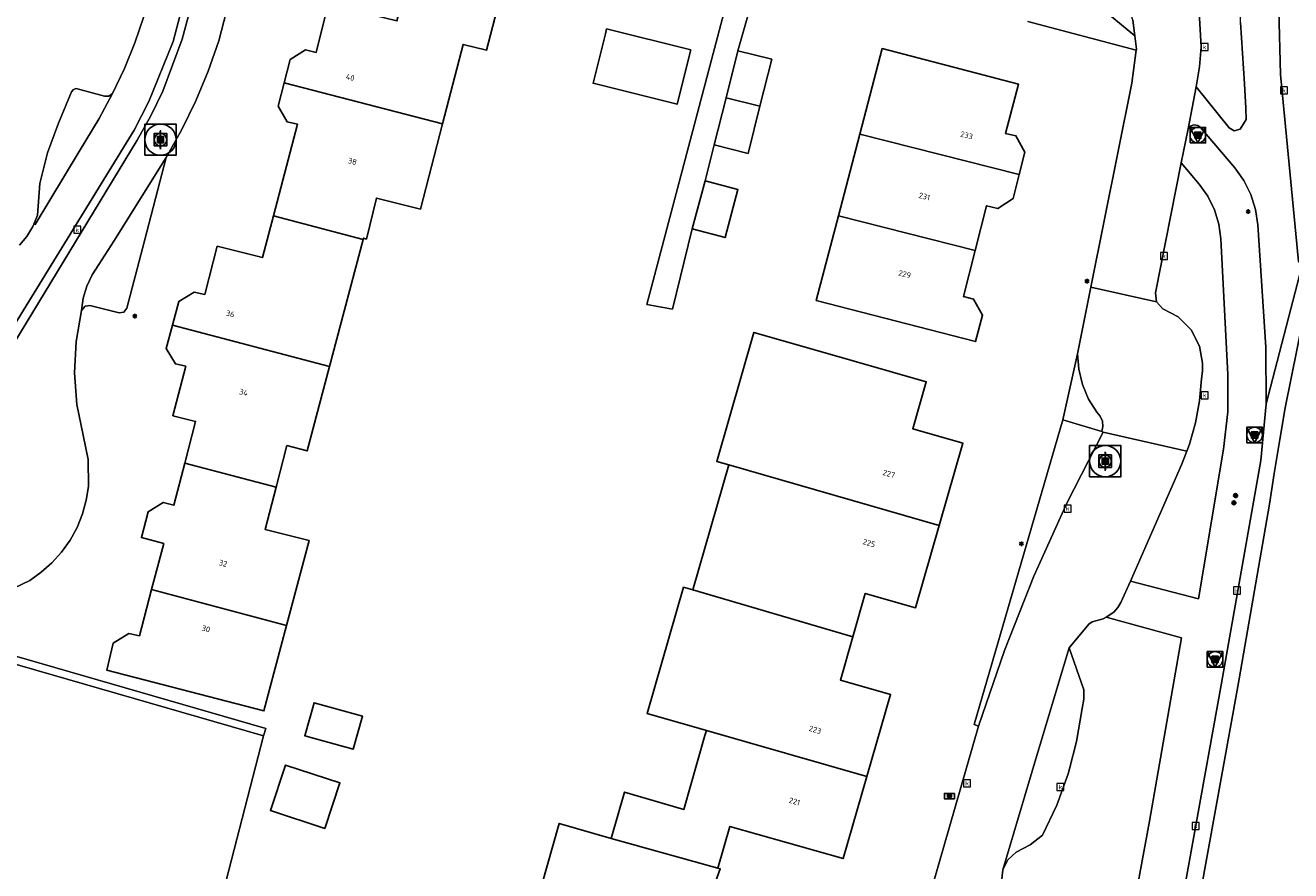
# Model space of a CAD drawing. Header units: metres. Extents: x 197147 to 199131, y 355511 to 356703.
# Tile 150 of 225: x 198659 to 198740, y 355888 to 355942. Entities that reach past the tile are written whole.
import ezdxf
from ezdxf.enums import TextEntityAlignment as Align

# ---------------------------------------------------------------- set-up
doc = ezdxf.new("R2010")
doc.units = ezdxf.units.M
for name, color, linetype, lineweight in [('B-WE-GR-BEPLANTING_CULTUUR_HEESTERS-G', 252, 'Continuous', 18), ('B-WE-GR-GRAS_KRUIDENRIJK-G', 252, 'Continuous', 18), ('B-WE-KL-ET_LS_OV_LICHTMAST-S', 252, 'Continuous', 25), ('B-WE-KW-KUNSTWERK_BRUG-S', 252, 'Continuous', 25), ('B-WE-KW-KUNSTWERK_BRUG-S @ 0.05', 252, 'Continuous', 25), ('B-WE-KW-KUNSTWERK_BRUG-S @ 0.1', 252, 'Continuous', 25), ('B-WE-KW-KUNSTWERK_BRUG-S @ 0.2', 252, 'Continuous', 25), ('B-WE-KW-KUNSTWERK_BRUG-S @ 0.5 (1)', 252, 'Continuous', 25), ('B-WE-KW-KUNSTWERK_BRUG-S @ 0.5 (2)', 252, 'Continuous', 25), ('B-WE-OG-TERREIN_ERF-G', 252, 'Continuous', 18), ('B-WE-RI-GWA_KOLK-S', 252, 'Continuous', 25), ('B-WE-RI-GWA_RIOOLPUT-S', 252, 'Continuous', 25), ('B-WE-RI-GWA_RIOOLPUT-S @ 0.05', 252, 'Continuous', 25), ('B-WE-RI-GWA_RIOOLPUT-S @ 0.1', 252, 'Continuous', 25), ('B-WE-RI-GWA_RIOOLPUT-S @ 0.2', 252, 'Continuous', 25), ('B-WE-RI-GWA_RIOOLPUT-S @ 0.5 (1)', 252, 'Continuous', 25), ('B-WE-RI-GWA_RIOOLPUT-S @ 0.5 (2)', 252, 'Continuous', 25), ('B-WE-VH-VERHARDING_ASFALT-G', 252, 'Continuous', 18), ('B-WE-VH-VERHARDING_BETONSTRAATSTEEN-G', 252, 'Continuous', 18), ('B-WE-VH-VERHARDING_OPEN-G', 252, 'Continuous', 18), ('B-WE-VH-VERHARDING_SIERBESTRATING-G', 252, 'Continuous', 18), ('B-WE-VH-VERHARDING_STRAATBAKSTEEN-G', 252, 'Continuous', 18), ('B-WE-VH-VERHARDING_TEGEL-G', 252, 'Continuous', 18)]:
    doc.layers.add(name, color=color, linetype=linetype, lineweight=lineweight)
for name, color, linetype in [('B-WE-IE-MEUBILAIR_WEGMEUBILAIR-S', 252, 'Continuous'), ('B-WE-IE-MEUBILAIR_WEGMEUBILAIR-S @ 0.05', 252, 'Continuous'), ('B-WE-IE-MEUBILAIR_WEGMEUBILAIR-S @ 0.1', 252, 'Continuous'), ('B-WE-IE-MEUBILAIR_WEGMEUBILAIR-S @ 0.2', 252, 'Continuous'), ('B-WE-IE-MEUBILAIR_WEGMEUBILAIR-S @ 0.5 (1)', 252, 'Continuous'), ('B-WE-IE-MEUBILAIR_WEGMEUBILAIR-S @ 0.5 (2)', 252, 'Continuous'), ('B-WE-KL-DATA_CAI-S', 252, 'Continuous'), ('B-WE-KL-DATA_CAI-S @ 0.05', 252, 'Continuous'), ('B-WE-KL-DATA_CAI-S @ 0.1', 252, 'Continuous'), ('B-WE-KL-DATA_CAI-S @ 0.2', 252, 'Continuous'), ('B-WE-KL-DATA_CAI-S @ 0.5 (1)', 252, 'Continuous'), ('B-WE-KL-DATA_CAI-S @ 0.5 (2)', 252, 'Continuous'), ('B-WE-OG-BEBOUWING-GV', 252, 'Continuous'), ('B-WE-OG-BEBOUWING_HUISNUMMER-T18', 252, 'Continuous')]:
    doc.layers.add(name, color=color, linetype=linetype)
doc.styles.add('NLCS-ISO', font='NLCS-ISO.ttf')
doc.styles.add('NLCS-ISO-ANNOTATIEF-T18', font='NLCS-ISO.ttf', dxfattribs={"height": 1.8})
doc.styles.add('NLCS-ISO-M-T18', font='NLCS-ISO.ttf', dxfattribs={"height": 1.8})

# ---------------------------------------------------------------- blocks, each defined once
blk = doc.blocks.new('SKL-DATA_TERREINKAST-SO')
for q in [(-0.2, 0.2), (0.2, 0.2)]:
    blk.add_line((0, -0.21), q)
at = {"flags": 128}
blk.add_lwpolyline([(0.63, 0.35), (-0.63, 0.35), (-0.63, -0.35), (0.63, -0.35)], close=True, dxfattribs=at)
at = {"style": 'NLCS-ISO'}
blk.add_attdef('TYPE', text='', height=0.35, dxfattribs=at).set_placement((-0.03, 0.69), align=Align.MIDDLE_CENTER)
blk = doc.blocks.new('*U837')
at = {"layer": 'B-WE-KL-DATA_CAI-S @ 0.05', "xscale": 0.05, "yscale": 0.05, "zscale": 0.05}
blk.add_blockref('SKL-DATA_TERREINKAST-SO', (198718.452, 355892.601), dxfattribs=at)
at = {"layer": 'B-WE-KL-DATA_CAI-S @ 0.1', "xscale": 0.1, "yscale": 0.1, "zscale": 0.1}
blk.add_blockref('SKL-DATA_TERREINKAST-SO', (198718.452, 355892.601), dxfattribs=at)
at = {"layer": 'B-WE-KL-DATA_CAI-S @ 0.2', "xscale": 0.2, "yscale": 0.2, "zscale": 0.2}
blk.add_blockref('SKL-DATA_TERREINKAST-SO', (198718.452, 355892.601), dxfattribs=at)
at = {"layer": 'B-WE-KL-DATA_CAI-S @ 0.5 (1)', "xscale": 0.5, "yscale": 0.5, "zscale": 0.5}
blk.add_blockref('SKL-DATA_TERREINKAST-SO', (198718.452, 355892.601), dxfattribs=at)
at = {"layer": 'B-WE-KL-DATA_CAI-S @ 0.5 (2)', "xscale": 0.5, "yscale": 0.5, "zscale": 0.5}
blk.add_blockref('SKL-DATA_TERREINKAST-SO', (198718.452, 355892.601), dxfattribs=at)
blk = doc.blocks.new('B-SIE-WEG_VERKEERSBORD_PAAL-SO')
blk.add_lwpolyline([(-1, -1), (1, -1), (1, 1), (-1, 1)], close=True)
at = {"flags": 128}
blk.add_lwpolyline([(-1, 1), (0, -1), (1, 1)], close=True, dxfattribs=at)
for radius in [1, 0.171]:
    blk.add_circle((0, 0), radius)
at = {"style": 'NLCS-ISO'}
blk.add_attdef('bordgegevens', text='', height=1.8, dxfattribs=at).set_placement((2.21, 3.21), align=Align.TOP_LEFT)
blk = doc.blocks.new('*U865')
at = {"layer": 'B-WE-IE-MEUBILAIR_WEGMEUBILAIR-S @ 0.05', "xscale": 0.05, "yscale": 0.05, "zscale": 0.05}
blk.add_blockref('B-SIE-WEG_VERKEERSBORD_PAAL-SO', (198734.351, 355934.915), dxfattribs=at)
at = {"layer": 'B-WE-IE-MEUBILAIR_WEGMEUBILAIR-S @ 0.1', "xscale": 0.1, "yscale": 0.1, "zscale": 0.1}
blk.add_blockref('B-SIE-WEG_VERKEERSBORD_PAAL-SO', (198734.351, 355934.915), dxfattribs=at)
at = {"layer": 'B-WE-IE-MEUBILAIR_WEGMEUBILAIR-S @ 0.2', "xscale": 0.2, "yscale": 0.2, "zscale": 0.2}
blk.add_blockref('B-SIE-WEG_VERKEERSBORD_PAAL-SO', (198734.351, 355934.915), dxfattribs=at)
at = {"layer": 'B-WE-IE-MEUBILAIR_WEGMEUBILAIR-S @ 0.5 (1)', "xscale": 0.5, "yscale": 0.5, "zscale": 0.5}
blk.add_blockref('B-SIE-WEG_VERKEERSBORD_PAAL-SO', (198734.351, 355934.915), dxfattribs=at)
at = {"layer": 'B-WE-IE-MEUBILAIR_WEGMEUBILAIR-S @ 0.5 (2)', "xscale": 0.5, "yscale": 0.5, "zscale": 0.5}
blk.add_blockref('B-SIE-WEG_VERKEERSBORD_PAAL-SO', (198734.351, 355934.915), dxfattribs=at)
blk = doc.blocks.new('B-SIE-WEG_LICHTMAST-SO')
at = {"ltscale": 0.1}
for p, q in [((-0.33, 0.19), (-0.67, 0.39)), ((0, 0.39), (0, 0.77)), ((0.33, 0.19), (0.67, 0.39)), ((-0.33, -0.19), (-0.67, -0.39)), ((0, -0.39), (0, -0.77)), ((0.33, -0.19), (0.67, -0.39))]:
    blk.add_line(p, q, dxfattribs=at)
at = {"flags": 128}
for points in [[(-0.35, 0.15), (0.35, 0.15)], [(-0.35, -0.15), (0.35, -0.15)]]:
    blk.add_lwpolyline(points, dxfattribs=at)
at = {"ltscale": 0.1}
blk.add_circle((0, 0), 0.386, dxfattribs=at)
at = {"style": 'NLCS-ISO'}
blk.add_attdef('TYPE', text='', height=0.549, dxfattribs=at).set_placement((0, 0.77), align=Align.BOTTOM_CENTER)
blk = doc.blocks.new('*U867')
at = {"layer": 'B-WE-IE-MEUBILAIR_WEGMEUBILAIR-S @ 0.05', "xscale": 0.05, "yscale": 0.05, "zscale": 0.05}
blk.add_blockref('B-SIE-WEG_VERKEERSBORD_PAAL-SO', (198737.983, 355915.717), dxfattribs=at)
at = {"layer": 'B-WE-IE-MEUBILAIR_WEGMEUBILAIR-S @ 0.1', "xscale": 0.1, "yscale": 0.1, "zscale": 0.1}
blk.add_blockref('B-SIE-WEG_VERKEERSBORD_PAAL-SO', (198737.983, 355915.717), dxfattribs=at)
at = {"layer": 'B-WE-IE-MEUBILAIR_WEGMEUBILAIR-S @ 0.2', "xscale": 0.2, "yscale": 0.2, "zscale": 0.2}
blk.add_blockref('B-SIE-WEG_VERKEERSBORD_PAAL-SO', (198737.983, 355915.717), dxfattribs=at)
at = {"layer": 'B-WE-IE-MEUBILAIR_WEGMEUBILAIR-S @ 0.5 (1)', "xscale": 0.5, "yscale": 0.5, "zscale": 0.5}
blk.add_blockref('B-SIE-WEG_VERKEERSBORD_PAAL-SO', (198737.983, 355915.717), dxfattribs=at)
at = {"layer": 'B-WE-IE-MEUBILAIR_WEGMEUBILAIR-S @ 0.5 (2)', "xscale": 0.5, "yscale": 0.5, "zscale": 0.5}
blk.add_blockref('B-SIE-WEG_VERKEERSBORD_PAAL-SO', (198737.983, 355915.717), dxfattribs=at)
blk = doc.blocks.new('*U872')
at = {"layer": 'B-WE-IE-MEUBILAIR_WEGMEUBILAIR-S @ 0.05', "xscale": 0.05, "yscale": 0.05, "zscale": 0.05}
blk.add_blockref('B-SIE-WEG_VERKEERSBORD_PAAL-SO', (198735.455, 355901.356), dxfattribs=at)
at = {"layer": 'B-WE-IE-MEUBILAIR_WEGMEUBILAIR-S @ 0.1', "xscale": 0.1, "yscale": 0.1, "zscale": 0.1}
blk.add_blockref('B-SIE-WEG_VERKEERSBORD_PAAL-SO', (198735.455, 355901.356), dxfattribs=at)
at = {"layer": 'B-WE-IE-MEUBILAIR_WEGMEUBILAIR-S @ 0.2', "xscale": 0.2, "yscale": 0.2, "zscale": 0.2}
blk.add_blockref('B-SIE-WEG_VERKEERSBORD_PAAL-SO', (198735.455, 355901.356), dxfattribs=at)
at = {"layer": 'B-WE-IE-MEUBILAIR_WEGMEUBILAIR-S @ 0.5 (1)', "xscale": 0.5, "yscale": 0.5, "zscale": 0.5}
blk.add_blockref('B-SIE-WEG_VERKEERSBORD_PAAL-SO', (198735.455, 355901.356), dxfattribs=at)
at = {"layer": 'B-WE-IE-MEUBILAIR_WEGMEUBILAIR-S @ 0.5 (2)', "xscale": 0.5, "yscale": 0.5, "zscale": 0.5}
blk.add_blockref('B-SIE-WEG_VERKEERSBORD_PAAL-SO', (198735.455, 355901.356), dxfattribs=at)
blk = doc.blocks.new('BGT-KOLK-SO')
at = {"color": 0, "linetype": 'ByBlock', "lineweight": 18}
blk.add_lwpolyline([(-0.045, -0.045), (0.045, -0.045), (0.045, 0.045), (-0.045, 0.045)], close=True, dxfattribs=at)
at = {"color": 0, "linetype": 'ByBlock', "lineweight": 18, "style": 'NLCS-ISO-M-T18'}
blk.add_text('k', height=0.06, dxfattribs=at).set_placement((0, 0), align=Align.MIDDLE_CENTER)
blk = doc.blocks.new('SRI-PUT_INSPECTIE-SO')
at = {"lineweight": -3, "flags": 128}
blk.add_lwpolyline([(-2, -2), (2, -2), (2, 2), (-2, 2)], close=True, dxfattribs=at)
at = {"lineweight": -3, "ltscale": 1.5}
blk.add_circle((0, 0), 2, dxfattribs=at)
at = {"ltscale": 0.1, "style": 'NLCS-ISO'}
blk.add_text('I', height=2.5, dxfattribs=at).set_placement((0, -0.01), align=Align.MIDDLE_CENTER)
blk = doc.blocks.new('*U1106')
at = {"layer": 'B-WE-RI-GWA_RIOOLPUT-S @ 0.05', "xscale": 0.05, "yscale": 0.05, "zscale": 0.05}
blk.add_blockref('SRI-PUT_INSPECTIE-SO', (198728.424, 355914.042), dxfattribs=at)
at = {"layer": 'B-WE-RI-GWA_RIOOLPUT-S @ 0.1', "xscale": 0.1, "yscale": 0.1, "zscale": 0.1}
blk.add_blockref('SRI-PUT_INSPECTIE-SO', (198728.424, 355914.042), dxfattribs=at)
at = {"layer": 'B-WE-RI-GWA_RIOOLPUT-S @ 0.2', "xscale": 0.2, "yscale": 0.2, "zscale": 0.2}
blk.add_blockref('SRI-PUT_INSPECTIE-SO', (198728.424, 355914.042), dxfattribs=at)
at = {"layer": 'B-WE-RI-GWA_RIOOLPUT-S @ 0.5 (1)', "xscale": 0.5, "yscale": 0.5, "zscale": 0.5}
blk.add_blockref('SRI-PUT_INSPECTIE-SO', (198728.424, 355914.042), dxfattribs=at)
at = {"layer": 'B-WE-RI-GWA_RIOOLPUT-S @ 0.5 (2)', "xscale": 0.5, "yscale": 0.5, "zscale": 0.5}
blk.add_blockref('SRI-PUT_INSPECTIE-SO', (198728.424, 355914.042), dxfattribs=at)
blk = doc.blocks.new('SIE-WEG_AFVALBAK_TYPE_01')
for radius in [0.25, 0.156]:
    blk.add_circle((0, 0), radius)
blk = doc.blocks.new('*U1132')
at = {"layer": 'B-WE-KW-KUNSTWERK_BRUG-S @ 0.05', "xscale": 0.05, "yscale": 0.05, "zscale": 0.05}
blk.add_blockref('SIE-WEG_AFVALBAK_TYPE_01', (198736.768, 355911.84), dxfattribs=at)
at = {"layer": 'B-WE-KW-KUNSTWERK_BRUG-S @ 0.1', "xscale": 0.1, "yscale": 0.1, "zscale": 0.1}
blk.add_blockref('SIE-WEG_AFVALBAK_TYPE_01', (198736.768, 355911.84), dxfattribs=at)
at = {"layer": 'B-WE-KW-KUNSTWERK_BRUG-S @ 0.2', "xscale": 0.2, "yscale": 0.2, "zscale": 0.2}
blk.add_blockref('SIE-WEG_AFVALBAK_TYPE_01', (198736.768, 355911.84), dxfattribs=at)
at = {"layer": 'B-WE-KW-KUNSTWERK_BRUG-S @ 0.5 (1)', "xscale": 0.5, "yscale": 0.5, "zscale": 0.5}
blk.add_blockref('SIE-WEG_AFVALBAK_TYPE_01', (198736.768, 355911.84), dxfattribs=at)
at = {"layer": 'B-WE-KW-KUNSTWERK_BRUG-S @ 0.5 (2)', "xscale": 0.5, "yscale": 0.5, "zscale": 0.5}
blk.add_blockref('SIE-WEG_AFVALBAK_TYPE_01', (198736.768, 355911.84), dxfattribs=at)
blk = doc.blocks.new('*U1134')
at = {"layer": 'B-WE-KW-KUNSTWERK_BRUG-S @ 0.05', "xscale": 0.05, "yscale": 0.05, "zscale": 0.05}
blk.add_blockref('SIE-WEG_AFVALBAK_TYPE_01', (198736.658, 355911.377), dxfattribs=at)
at = {"layer": 'B-WE-KW-KUNSTWERK_BRUG-S @ 0.1', "xscale": 0.1, "yscale": 0.1, "zscale": 0.1}
blk.add_blockref('SIE-WEG_AFVALBAK_TYPE_01', (198736.658, 355911.377), dxfattribs=at)
at = {"layer": 'B-WE-KW-KUNSTWERK_BRUG-S @ 0.2', "xscale": 0.2, "yscale": 0.2, "zscale": 0.2}
blk.add_blockref('SIE-WEG_AFVALBAK_TYPE_01', (198736.658, 355911.377), dxfattribs=at)
at = {"layer": 'B-WE-KW-KUNSTWERK_BRUG-S @ 0.5 (1)', "xscale": 0.5, "yscale": 0.5, "zscale": 0.5}
blk.add_blockref('SIE-WEG_AFVALBAK_TYPE_01', (198736.658, 355911.377), dxfattribs=at)
at = {"layer": 'B-WE-KW-KUNSTWERK_BRUG-S @ 0.5 (2)', "xscale": 0.5, "yscale": 0.5, "zscale": 0.5}
blk.add_blockref('SIE-WEG_AFVALBAK_TYPE_01', (198736.658, 355911.377), dxfattribs=at)
blk = doc.blocks.new('*U1144')
at = {"layer": 'B-WE-RI-GWA_RIOOLPUT-S @ 0.05', "xscale": 0.05, "yscale": 0.05, "zscale": 0.05}
blk.add_blockref('SRI-PUT_INSPECTIE-SO', (198667.961, 355934.629), dxfattribs=at)
at = {"layer": 'B-WE-RI-GWA_RIOOLPUT-S @ 0.1', "xscale": 0.1, "yscale": 0.1, "zscale": 0.1}
blk.add_blockref('SRI-PUT_INSPECTIE-SO', (198667.961, 355934.629), dxfattribs=at)
at = {"layer": 'B-WE-RI-GWA_RIOOLPUT-S @ 0.2', "xscale": 0.2, "yscale": 0.2, "zscale": 0.2}
blk.add_blockref('SRI-PUT_INSPECTIE-SO', (198667.961, 355934.629), dxfattribs=at)
at = {"layer": 'B-WE-RI-GWA_RIOOLPUT-S @ 0.5 (1)', "xscale": 0.5, "yscale": 0.5, "zscale": 0.5}
blk.add_blockref('SRI-PUT_INSPECTIE-SO', (198667.961, 355934.629), dxfattribs=at)
at = {"layer": 'B-WE-RI-GWA_RIOOLPUT-S @ 0.5 (2)', "xscale": 0.5, "yscale": 0.5, "zscale": 0.5}
blk.add_blockref('SRI-PUT_INSPECTIE-SO', (198667.961, 355934.629), dxfattribs=at)

msp = doc.modelspace()

# ---------------------------------------------------------------- linework, layer by layer
at = {"layer": 'B-WE-GR-BEPLANTING_CULTUUR_HEESTERS-G', "ltscale": 0.2, "flags": 128}
for points in [[(198733.255, 355946.789), (198733.345, 355946.609), (198733.699, 355945.777), (198734.007, 355944.926), (198734.413, 355943.163), (198734.56, 355940.574), (198734.467, 355939.284), (198734.238, 355938.012), (198736.358, 355935.385), (198736.686, 355935.189), (198737.051, 355935.303), (198737.447, 355935.913), (198737.433, 355936.639), (198737.344, 355938.198), (198737.086, 355942.133), (198737.159, 355946.702), (198733.255, 355946.789)], [(198739.57, 355947.062), (198739.542, 355942.929), (198739.65, 355938.798), (198740.788, 355926.827), (198741.003, 355926.511), (198741.376, 355926.425), (198741.708, 355926.616), (198741.873, 355927.07), (198743.217, 355937.332), (198741.41, 355946.986), (198739.57, 355947.062)], [(198730.316, 355941.28), (198730.197, 355942.281), (198729.66, 355944.08), (198729.168, 355945.102), (198728.643, 355946.108), (198728.392, 355946.42), (198727.991, 355946.612), (198727.547, 355946.602), (198725.718, 355945.683), (198725.189, 355945.518), (198730.316, 355941.28)], [(198730.031, 355906.363), (198734.383, 355905.22), (198735.994, 355914.816), (198736.26, 355917.195), (198736.266, 355919.589), (198735.812, 355928.286), (198735.687, 355929.226), (198735.41, 355930.145), (198734.988, 355931.008), (198734.44, 355931.781), (198733.294, 355933.152), (198731.642, 355924.831), (198731.712, 355924.243), (198732.107, 355923.802), (198733.092, 355923.279), (198733.915, 355922.452), (198734.45, 355921.415), (198734.645, 355920.318), (198734.646, 355919.815), (198734.583, 355919.315), (198734.458, 355917.903), (198734.201, 355916.503), (198733.815, 355915.133), (198733.642, 355914.685), (198733.305, 355913.811), (198730.031, 355906.363)], [(198726.647, 355920.922), (198725.712, 355916.696), (198728.201, 355915.932), (198728.278, 355916.256), (198728.248, 355916.605), (198728.106, 355916.925), (198727.883, 355917.172), (198727.357, 355918.018), (198726.966, 355918.949), (198726.727, 355919.929), (198726.647, 355920.922)], [(198674.558, 355896.452), (198674.697, 355896.932), (198655.863, 355902.362), (198655.757, 355901.872), (198674.558, 355896.452)]]:
    msp.add_lwpolyline(points, close=True, dxfattribs=at)
msp.add_lwpolyline([(198723.464, 355942.185), (198730.41, 355940.35), (198730.419, 355940.417), (198730.316, 355941.28), (198725.189, 355945.518)], dxfattribs=at)
at = {"layer": 'B-WE-GR-GRAS_KRUIDENRIJK-G', "ltscale": 0.2, "flags": 128}
msp.add_lwpolyline([(198724.943, 355856.803), (198731.248, 355890.99), (198733.299, 355902.731), (198728.474, 355904.049), (198728.302, 355903.957), (198727.582, 355903.757), (198727.384, 355903.6), (198726.121, 355902.091), (198727.059, 355899.413), (198727.065, 355898.8), (198726.95, 355898.198), (198726.595, 355896.097), (198726.134, 355894.347), (198726.05, 355894.028), (198725.32, 355892.018), (198724.414, 355890.089), (198723.623, 355889.473), (198722.731, 355889.014), (198722.197, 355888.528), (198721.861, 355887.888), (198721.861, 355887.888), (198721.785, 355887.086)], dxfattribs=at)
msp.add_lwpolyline([(198648.148, 355883.665), (198653.32, 355882.125), (198658.154, 355880.613), (198665.233, 355878.529), (198668.443, 355877.606), (198669.599, 355877.273), (198674.558, 355896.452), (198655.757, 355901.872), (198652.019, 355902.938), (198648.062, 355889.963), (198646.273, 355884.289), (198646.582, 355884.207), (198648.148, 355883.665)], close=True, dxfattribs=at)
at = {"layer": 'B-WE-OG-BEBOUWING-GV', "ltscale": 0.2, "flags": 128}
for points in [[(198683.785, 355944.914), (198683.094, 355942.232), (198678.697, 355943.312), (198677.933, 355940.211), (198677.251, 355940.37), (198676.269, 355939.758), (198675.88, 355938.266), (198686.017, 355935.636), (198687.337, 355940.723), (198688.827, 355940.36), (198689.621, 355943.382), (198683.785, 355944.914)], [(198696.432, 355941.402), (198695.709, 355938.506), (198695.643, 355938.241), (198701.027, 355936.896), (198701.894, 355940.369), (198696.51, 355941.714), (198696.432, 355941.402)], [(198704.158, 355937.311), (198706.326, 355936.764), (198707.086, 355939.777), (198704.918, 355940.324), (198704.158, 355937.311)], [(198722.92, 355932.405), (198723.283, 355933.834), (198722.711, 355934.879), (198722.041, 355935.019), (198722.864, 355938.171), (198714.152, 355940.455), (198712.719, 355934.987), (198722.92, 355932.405)], [(198684.6, 355930.175), (198686.017, 355935.636), (198675.88, 355938.266), (198675.492, 355936.775), (198676.079, 355935.76), (198676.733, 355935.61), (198675.196, 355929.748), (198680.928, 355928.236), (198680.948, 355928.313), (198681.141, 355928.266), (198681.781, 355930.884), (198684.6, 355930.175)], [(198704.158, 355937.311), (198703.398, 355934.298), (198705.566, 355933.751), (198706.326, 355936.764), (198704.158, 355937.311)], [(198711.345, 355929.748), (198720.102, 355927.531), (198720.828, 355930.401), (198721.542, 355930.211), (198722.524, 355930.85), (198722.92, 355932.405), (198712.719, 355934.987), (198711.345, 355929.748)], [(198701.988, 355928.918), (198704.09, 355928.353), (198704.917, 355931.429), (198702.814, 355931.994), (198701.988, 355928.918)], [(198680.928, 355928.236), (198675.196, 355929.748), (198674.498, 355927.088), (198671.595, 355927.803), (198670.801, 355924.719), (198670.112, 355924.869), (198669.126, 355924.264), (198668.73, 355922.761), (198678.785, 355920.11), (198680.928, 355928.236)], [(198720.102, 355927.531), (198711.345, 355929.748), (198709.926, 355924.335), (198720.121, 355921.701), (198720.559, 355923.396), (198719.993, 355924.423), (198719.354, 355924.578), (198720.102, 355927.531)], [(198678.785, 355920.11), (198668.73, 355922.761), (198668.335, 355921.258), (198668.921, 355920.273), (198669.583, 355920.117), (198668.753, 355916.95), (198670.212, 355916.585), (198669.512, 355913.906), (198675.357, 355912.377), (198676.054, 355915.041), (198677.359, 355914.704), (198678.785, 355920.11)], [(198717.795, 355909.93), (198719.307, 355915.203), (198719.172, 355915.242), (198716.11, 355916.118), (198716.97, 355919.123), (198710.051, 355921.104), (198705.935, 355922.287), (198703.559, 355914.023), (198704.334, 355913.8), (198717.795, 355909.93)], [(198667.394, 355905.819), (198676.036, 355903.532), (198677.473, 355908.963), (198674.651, 355909.675), (198675.357, 355912.377), (198669.512, 355913.906), (198668.811, 355911.226), (198668.133, 355911.403), (198667.167, 355910.794), (198666.737, 355909.152), (198668.169, 355908.778), (198667.394, 355905.819)], [(198712.272, 355902.804), (198713.067, 355905.579), (198716.283, 355904.657), (198717.795, 355909.93), (198704.334, 355913.8), (198702.034, 355905.802), (198712.272, 355902.804)], [(198676.036, 355903.532), (198667.394, 355905.819), (198666.62, 355902.86), (198665.939, 355903.004), (198664.928, 355902.384), (198664.523, 355900.671), (198674.585, 355898.051), (198676.036, 355903.532)], [(198713.16, 355893.855), (198714.673, 355899.113), (198711.476, 355900.029), (198712.272, 355902.804), (198702.034, 355905.802), (198701.438, 355905.974), (198699.115, 355897.892), (198702.898, 355896.805), (198713.16, 355893.855)], [(198677.21, 355896.449), (198680.301, 355895.598), (198680.885, 355897.72), (198677.794, 355898.571), (198677.21, 355896.449)], [(198703.632, 355887.976), (198704.4, 355890.652), (198711.648, 355888.597), (198713.16, 355893.855), (198702.898, 355896.805), (198702.802, 355896.47), (198701.449, 355891.749), (198698.536, 355892.6), (198697.653, 355892.858), (198696.797, 355889.887), (198703.632, 355887.976)], [(198675.008, 355891.678), (198678.478, 355890.528), (198679.442, 355893.439), (198675.972, 355894.589), (198675.008, 355891.678)], [(198709.294, 355880.632), (198710.122, 355883.491), (198702.934, 355885.565), (198703.774, 355887.936), (198703.632, 355887.976), (198696.797, 355889.887), (198693.482, 355890.854), (198691.975, 355885.577), (198709.294, 355880.632)]]:
    msp.add_lwpolyline(points, close=True, dxfattribs=at)
at = {"layer": 'B-WE-OG-TERREIN_ERF-G', "ltscale": 0.2, "flags": 128}
for points in [[(198675.459, 355955.508), (198671.698, 355940.945), (198671.013, 355939.014), (198670.222, 355937.12), (198669.328, 355935.273), (198668.335, 355933.48), (198666.812, 355927.654), (198665.813, 355923.83), (198665.624, 355923.58), (198665.313, 355923.536), (198663.447, 355924.014), (198663.15, 355923.976), (198662.909, 355923.689), (198662.558, 355921.714), (198662.456, 355919.694), (198662.607, 355917.678), (198663.006, 355915.712), (198663.343, 355914.148), (198663.353, 355912.429), (198663.213, 355911.543), (198662.969, 355910.662), (198662.622, 355909.803), (198662.175, 355908.984), (198661.636, 355908.222), (198661.017, 355907.533), (198660.333, 355906.927), (198659.599, 355906.411), (198658.051, 355905.665)], [(198706.708, 355946.61), (198704.918, 355940.324), (198707.086, 355939.777), (198706.326, 355936.764), (198705.566, 355933.751), (198703.398, 355934.298), (198702.814, 355931.994), (198704.917, 355931.429), (198704.09, 355928.353), (198701.988, 355928.918), (198700.731, 355923.778), (198699.093, 355924.068), (198706.267, 355951.301)], [(198689.621, 355943.382), (198688.827, 355940.36), (198687.337, 355940.723), (198686.017, 355935.636), (198684.6, 355930.175), (198681.781, 355930.884), (198681.141, 355928.266), (198680.948, 355928.313), (198680.928, 355928.236), (198678.785, 355920.11), (198677.359, 355914.704), (198676.054, 355915.041), (198675.357, 355912.377), (198674.651, 355909.675), (198677.473, 355908.963), (198676.036, 355903.532), (198674.585, 355898.051), (198664.523, 355900.671), (198664.928, 355902.384), (198665.939, 355903.004), (198666.62, 355902.86), (198667.394, 355905.819), (198668.169, 355908.778), (198666.737, 355909.152), (198667.167, 355910.794), (198668.133, 355911.403), (198668.811, 355911.226), (198669.512, 355913.906), (198670.212, 355916.585), (198668.753, 355916.95), (198669.583, 355920.117), (198668.921, 355920.273), (198668.335, 355921.258), (198668.73, 355922.761), (198669.126, 355924.264), (198670.112, 355924.869), (198670.801, 355924.719), (198671.595, 355927.803), (198674.498, 355927.088), (198675.196, 355929.748), (198676.733, 355935.61), (198676.079, 355935.76), (198675.492, 355936.775), (198675.88, 355938.266), (198675.88, 355938.266), (198676.269, 355939.758), (198677.251, 355940.37), (198677.933, 355940.211), (198678.697, 355943.312)], [(198658.938, 355927.862), (198659.398, 355928.418), (198659.796, 355929.078), (198659.853, 355929.21), (198660.1, 355929.787), (198660.242, 355931.81), (198660.733, 355933.777), (198660.947, 355934.358), (198661.43, 355935.673), (198662.272, 355937.699), (198662.384, 355937.831), (198662.565, 355937.897), (198664.369, 355937.41), (198664.656, 355937.405), (198664.882, 355937.583), (198665.657, 355939.183), (198666.33, 355940.833), (198666.896, 355942.522)], [(198716.959, 355885.441), (198720.324, 355897.079), (198720.041, 355897.19), (198725.712, 355916.696), (198726.647, 355920.922), (198727.502, 355925.18), (198730.122, 355938.239), (198730.41, 355940.35), (198723.464, 355942.185)], [(198691.975, 355885.577), (198693.482, 355890.854), (198696.797, 355889.887), (198697.653, 355892.858), (198698.536, 355892.6), (198701.449, 355891.749), (198702.802, 355896.47), (198702.898, 355896.805), (198699.115, 355897.892), (198701.438, 355905.974), (198702.034, 355905.802), (198704.334, 355913.8), (198703.559, 355914.023), (198705.935, 355922.287), (198710.051, 355921.104), (198716.97, 355919.123), (198716.11, 355916.118), (198719.172, 355915.242), (198719.307, 355915.203), (198717.795, 355909.93), (198716.283, 355904.657), (198713.067, 355905.579), (198712.272, 355902.804), (198711.476, 355900.029), (198714.673, 355899.113), (198713.16, 355893.855), (198711.648, 355888.597), (198704.4, 355890.652), (198703.632, 355887.976), (198703.632, 355887.976), (198703.774, 355887.936), (198702.934, 355885.565)], [(198655.863, 355902.362), (198674.697, 355896.932), (198674.558, 355896.452), (198669.599, 355877.273)]]:
    msp.add_lwpolyline(points, dxfattribs=at)
for points in [[(198695.709, 355938.506), (198696.432, 355941.402), (198696.51, 355941.714), (198701.894, 355940.369), (198701.027, 355936.896), (198695.643, 355938.241), (198695.709, 355938.506)], [(198711.345, 355929.748), (198712.719, 355934.987), (198714.152, 355940.455), (198722.864, 355938.171), (198722.041, 355935.019), (198722.711, 355934.879), (198723.283, 355933.834), (198722.92, 355932.405), (198722.524, 355930.85), (198721.542, 355930.211), (198720.828, 355930.401), (198720.102, 355927.531), (198719.354, 355924.578), (198719.993, 355924.423), (198720.559, 355923.396), (198720.121, 355921.701), (198709.926, 355924.335), (198711.345, 355929.748)], [(198677.21, 355896.449), (198677.794, 355898.571), (198680.885, 355897.72), (198680.301, 355895.598), (198677.21, 355896.449)], [(198675.008, 355891.678), (198675.972, 355894.589), (198679.442, 355893.439), (198678.478, 355890.528), (198675.008, 355891.678)]]:
    msp.add_lwpolyline(points, close=True, dxfattribs=at)
at = {"layer": 'B-WE-VH-VERHARDING_ASFALT-G', "ltscale": 0.2, "flags": 128}
for points in [[(198740.788, 355926.827), (198739.65, 355938.798), (198739.542, 355942.929)], [(198737.086, 355942.133), (198737.344, 355938.198), (198737.433, 355936.639), (198737.447, 355935.913), (198737.051, 355935.303), (198736.686, 355935.189), (198736.358, 355935.385), (198734.238, 355938.012), (198733.723, 355935.317), (198733.864, 355935.484), (198734.095, 355935.576), (198734.34, 355935.54), (198734.516, 355935.41), (198736.72, 355932.813), (198737.298, 355932.011), (198737.747, 355931.115), (198738.046, 355930.159), (198738.186, 355929.18), (198738.694, 355921.343), (198738.732, 355917.711), (198741.003, 355926.511)], [(198741.873, 355927.07), (198739.938, 355917.452), (198739.593, 355915.44), (198739.232, 355913.259), (198738.944, 355911.287), (198736.903, 355899.624), (198730.624, 355864.852), (198724.052, 355830.134), (198719.457, 355806.658), (198714.703, 355783.206), (198713.394, 355777.089)]]:
    msp.add_lwpolyline(points, dxfattribs=at)
msp.add_lwpolyline([(198741.873, 355927.07), (198741.708, 355926.616), (198741.376, 355926.425), (198741.003, 355926.511), (198738.732, 355917.711), (198738.383, 355914.096), (198735.874, 355899.833), (198729.595, 355865.061), (198723.023, 355830.343), (198718.428, 355806.867), (198713.526, 355782.665), (198712.359, 355777.312), (198713.394, 355777.089), (198714.703, 355783.206), (198719.457, 355806.658), (198724.052, 355830.134), (198730.624, 355864.852), (198736.903, 355899.624), (198738.944, 355911.287), (198739.232, 355913.259), (198739.593, 355915.44), (198739.938, 355917.452), (198741.873, 355927.07)], close=True, dxfattribs=at)
at = {"layer": 'B-WE-VH-VERHARDING_BETONSTRAATSTEEN-G', "ltscale": 0.2, "flags": 128}
for points in [[(198658.116, 355921.932), (198658.582, 355921.574), (198666.466, 355934.605), (198667.343, 355936.144), (198668.117, 355937.738), (198669.342, 355941.061), (198674.565, 355960.466), (198673.965, 355960.627), (198668.777, 355940.911), (198667.222, 355937.076), (198666.272, 355935.237), (198658.116, 355921.932)], [(198726.134, 355894.347), (198726.595, 355896.097), (198726.95, 355898.198), (198727.065, 355898.8), (198727.059, 355899.413), (198726.121, 355902.091), (198723.991, 355894.99), (198721.861, 355887.888), (198722.197, 355888.528), (198722.731, 355889.014), (198723.623, 355889.473), (198724.414, 355890.089), (198725.32, 355892.018), (198726.05, 355894.028), (198726.134, 355894.347)]]:
    msp.add_lwpolyline(points, close=True, dxfattribs=at)
for points in [[(198730.197, 355942.281), (198730.316, 355941.28), (198730.419, 355940.417), (198730.41, 355940.35), (198730.122, 355938.239), (198727.502, 355925.18), (198731.712, 355924.243), (198731.642, 355924.831), (198733.294, 355933.152), (198733.723, 355935.317), (198734.238, 355938.012), (198734.238, 355938.012), (198734.467, 355939.284), (198734.56, 355940.574), (198734.413, 355943.163)], [(198721.785, 355887.086), (198721.861, 355887.888), (198723.991, 355894.99), (198726.121, 355902.091), (198727.384, 355903.6), (198727.582, 355903.757), (198728.302, 355903.957), (198728.474, 355904.049), (198728.968, 355904.379), (198729.222, 355904.664), (198729.424, 355904.985), (198730.031, 355906.363), (198733.305, 355913.811), (198733.642, 355914.685), (198728.294, 355915.904), (198725.965, 355911.35), (198723.856, 355906.683), (198721.973, 355901.921), (198720.324, 355897.079), (198716.959, 355885.441)]]:
    msp.add_lwpolyline(points, dxfattribs=at)
at = {"layer": 'B-WE-VH-VERHARDING_OPEN-G', "ltscale": 0.2, "flags": 128}
for points in [[(198706.825, 355953.431), (198706.267, 355951.301), (198699.093, 355924.068), (198700.731, 355923.778), (198701.988, 355928.918), (198702.814, 355931.994), (198703.398, 355934.298), (198704.158, 355937.311), (198704.918, 355940.324), (198706.708, 355946.61), (198708.382, 355953.024), (198706.825, 355953.431)], [(198720.324, 355897.079), (198721.973, 355901.921), (198723.856, 355906.683), (198725.965, 355911.35), (198728.294, 355915.904), (198728.201, 355915.932), (198725.712, 355916.696), (198720.041, 355897.19), (198720.324, 355897.079)]]:
    msp.add_lwpolyline(points, close=True, dxfattribs=at)
at = {"layer": 'B-WE-VH-VERHARDING_SIERBESTRATING-G', "ltscale": 0.2, "flags": 128}
msp.add_lwpolyline([(198731.712, 355924.243), (198727.502, 355925.18), (198726.647, 355920.922), (198726.727, 355919.929), (198726.966, 355918.949), (198727.357, 355918.018), (198727.883, 355917.172), (198728.106, 355916.925), (198728.248, 355916.605), (198728.278, 355916.256), (198728.201, 355915.932), (198728.294, 355915.904), (198733.642, 355914.685), (198733.815, 355915.133), (198734.201, 355916.503), (198734.458, 355917.903), (198734.583, 355919.315), (198734.646, 355919.815), (198734.645, 355920.318), (198734.45, 355921.415), (198733.915, 355922.452), (198733.092, 355923.279), (198732.107, 355923.802), (198731.712, 355924.243)], close=True, dxfattribs=at)
at = {"layer": 'B-WE-VH-VERHARDING_STRAATBAKSTEEN-G', "ltscale": 0.2, "flags": 128}
for points in [[(198658.116, 355921.932), (198666.272, 355935.237), (198667.222, 355937.076), (198668.777, 355940.911), (198673.965, 355960.627)], [(198674.565, 355960.466), (198669.342, 355941.061), (198668.117, 355937.738), (198667.343, 355936.144), (198666.466, 355934.605), (198658.582, 355921.574)], [(198658.051, 355905.665), (198659.599, 355906.411), (198660.333, 355906.927), (198661.017, 355907.533), (198661.636, 355908.222), (198662.175, 355908.984), (198662.622, 355909.803), (198662.969, 355910.662), (198663.213, 355911.543), (198663.353, 355912.429), (198663.343, 355914.148), (198663.006, 355915.712), (198662.607, 355917.678), (198662.456, 355919.694), (198662.558, 355921.714), (198662.909, 355923.689), (198663.018, 355924.474), (198663.246, 355925.243), (198663.586, 355925.969), (198664.025, 355926.629), (198664.973, 355928.135), (198668.335, 355933.48), (198669.328, 355935.273), (198670.222, 355937.12), (198671.013, 355939.014), (198671.698, 355940.945), (198675.459, 355955.508)], [(198666.896, 355942.522), (198666.33, 355940.833), (198665.657, 355939.183), (198664.882, 355937.583), (198664.029, 355935.99), (198662.756, 355933.87), (198659.949, 355929.193), (198659.853, 355929.21), (198659.796, 355929.078), (198659.398, 355928.418), (198658.938, 355927.862)]]:
    msp.add_lwpolyline(points, dxfattribs=at)
for points in [[(198659.853, 355929.21), (198659.949, 355929.193), (198662.756, 355933.87), (198664.029, 355935.99), (198664.882, 355937.583), (198664.656, 355937.405), (198664.369, 355937.41), (198662.565, 355937.897), (198662.384, 355937.831), (198662.272, 355937.699), (198661.43, 355935.673), (198660.947, 355934.358), (198660.733, 355933.777), (198660.242, 355931.81), (198660.1, 355929.787), (198659.853, 355929.21)], [(198664.973, 355928.135), (198664.025, 355926.629), (198663.586, 355925.969), (198663.246, 355925.243), (198663.018, 355924.474), (198662.909, 355923.689), (198663.15, 355923.976), (198663.447, 355924.014), (198665.313, 355923.536), (198665.624, 355923.58), (198665.813, 355923.83), (198666.812, 355927.654), (198668.335, 355933.48), (198664.973, 355928.135)]]:
    msp.add_lwpolyline(points, close=True, dxfattribs=at)
at = {"layer": 'B-WE-VH-VERHARDING_TEGEL-G', "ltscale": 0.2, "flags": 128}
msp.add_lwpolyline([(198729.595, 355865.061), (198735.874, 355899.833), (198738.383, 355914.096), (198738.732, 355917.711), (198738.694, 355921.343), (198738.186, 355929.18), (198738.046, 355930.159), (198737.747, 355931.115), (198737.298, 355932.011), (198736.72, 355932.813), (198734.516, 355935.41), (198734.34, 355935.54), (198734.095, 355935.576), (198733.864, 355935.484), (198733.723, 355935.317), (198733.294, 355933.152), (198734.44, 355931.781), (198734.988, 355931.008), (198735.41, 355930.145), (198735.687, 355929.226), (198735.812, 355928.286), (198736.266, 355919.589), (198736.26, 355917.195), (198735.994, 355914.816), (198734.383, 355905.22), (198730.031, 355906.363), (198729.424, 355904.985), (198729.222, 355904.664), (198728.968, 355904.379), (198728.474, 355904.049), (198733.299, 355902.731), (198731.248, 355890.99), (198724.943, 355856.803)], dxfattribs=at)

# ---------------------------------------------------------------- block references
at = {"layer": 'B-WE-IE-MEUBILAIR_WEGMEUBILAIR-S'}
for name in ['*U865', '*U867', '*U872']:
    msp.add_blockref(name, (0, 0), dxfattribs=at)
at = {"layer": 'B-WE-KL-DATA_CAI-S'}
msp.add_blockref('*U837', (0, 0), dxfattribs=at)
at = {"layer": 'B-WE-KL-ET_LS_OV_LICHTMAST-S', "xscale": 0.2, "yscale": 0.2, "zscale": 0.2}
for p in [(198737.576, 355930.024), (198727.259, 355925.568), (198666.32, 355923.329), (198723.06, 355908.754)]:
    msp.add_blockref('B-SIE-WEG_LICHTMAST-SO', p, dxfattribs=at)
at = {"layer": 'B-WE-KW-KUNSTWERK_BRUG-S'}
for name in ['*U1132', '*U1134']:
    msp.add_blockref(name, (0, 0), dxfattribs=at)
at = {"layer": 'B-WE-RI-GWA_KOLK-S', "xscale": 5, "yscale": 5, "zscale": 5}
for p in [(198734.779, 355940.556), (198739.868, 355937.78), (198662.636, 355928.858), (198732.188, 355927.171), (198734.781, 355918.258), (198726.023, 355911.01), (198736.849, 355905.762), (198719.584, 355893.417), (198725.558, 355893.179), (198734.205, 355890.691)]:
    msp.add_blockref('BGT-KOLK-SO', p, dxfattribs=at)
at = {"layer": 'B-WE-RI-GWA_RIOOLPUT-S'}
for name in ['*U1144', '*U1106']:
    msp.add_blockref(name, (0, 0), dxfattribs=at)

# ---------------------------------------------------------------- texts
at = {"layer": 'B-WE-OG-BEBOUWING_HUISNUMMER-T18', "style": 'NLCS-ISO-ANNOTATIEF-T18'}
for s, rotation, p in [('40', 345.4, (198680.104, 355938.613)), ('40', 345.4, (198680.104, 355938.613)), ('233', 345.3, (198719.553, 355934.904)), ('233', 345.3, (198719.553, 355934.904)), ('38', 345.3, (198680.246, 355933.236)), ('38', 345.3, (198680.246, 355933.236)), ('231', 345.8, (198716.852, 355930.992)), ('231', 345.8, (198716.852, 355930.992)), ('229', 345.8, (198715.591, 355926.013)), ('229', 345.8, (198715.591, 355926.013)), ('36', 346.2, (198672.427, 355923.479)), ('36', 346.2, (198672.427, 355923.479)), ('34', 345.3, (198673.28, 355918.447)), ('34', 345.3, (198673.28, 355918.447)), ('227', 344, (198714.581, 355913.234)), ('227', 344, (198714.581, 355913.234)), ('225', 344, (198713.31, 355908.801)), ('225', 344, (198713.31, 355908.801)), ('32', 345.3, (198671.97, 355907.501)), ('32', 345.3, (198671.97, 355907.501)), ('30', 345.3, (198670.871, 355903.307)), ('30', 345.3, (198670.871, 355903.307)), ('223', 343.9, (198709.859, 355896.848)), ('223', 343.9, (198709.859, 355896.848)), ('221', 344, (198708.539, 355892.258)), ('221', 344, (198708.539, 355892.258))]:
    msp.add_text(s, height=0.36, rotation=rotation, dxfattribs=at).set_placement(p, align=Align.MIDDLE_CENTER)

doc.saveas('drawing.dxf')
